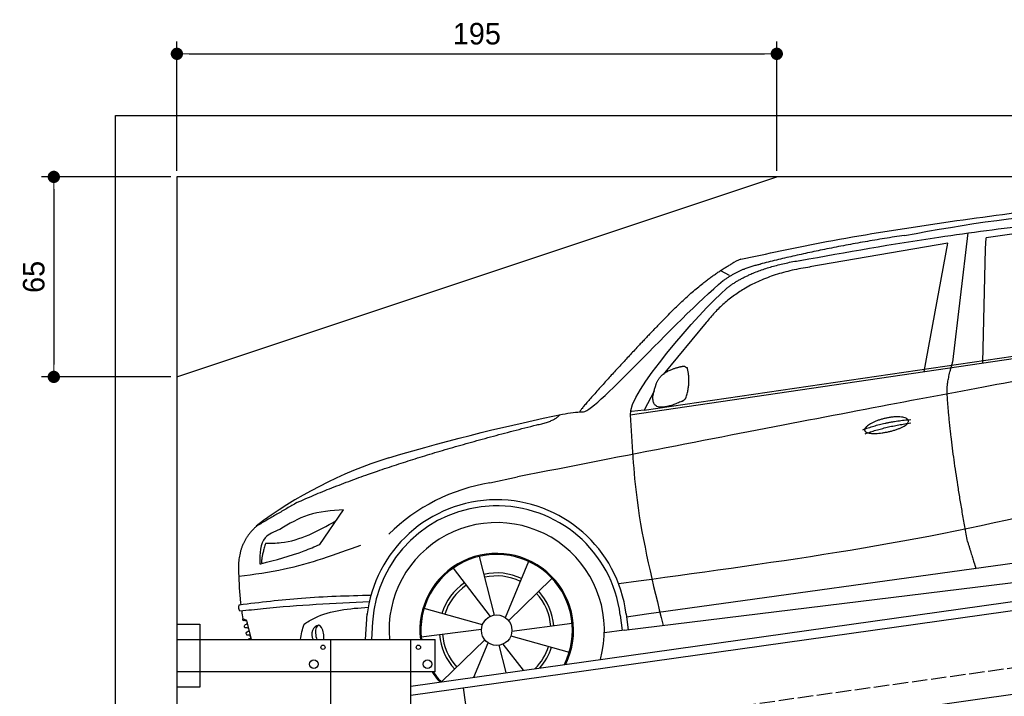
# Model space of a CAD drawing. Extents: x 13 to 6414, y -200 to 5951.
# Tile 4 of 7: x 13 to 3214, y 3752 to 5951. Entities that reach past the tile are written whole.
import ezdxf

# ---------------------------------------------------------------- set-up
doc = ezdxf.new("R2010")
doc.units = 0
doc.header["$LTSCALE"] = 10
doc.header["$MEASUREMENT"] = 0
doc.linetypes.add('GEN3', pattern=[6.25, 5, -1.25])
doc.layers.get('0').update_dxf_attribs({"linetype": 'CONTINUOUS'})
doc.layers.get('DEFPOINTS').update_dxf_attribs({"linetype": 'CONTINUOUS'})
doc.layers.add('3', color=6, linetype='GEN3')
doc.layers.add('CAR', color=1, linetype='CONTINUOUS')
doc.layers.add('AM_0', color=7, linetype='CONTINUOUS', lineweight=30)
doc.layers.add('AM_5', color=3, linetype='CONTINUOUS', lineweight=15)
doc.dimstyles.new('KLAUS_DXF', dxfattribs={"dimscale": 20, "dimtxt": 3.5, "dimasz": 2, "dimexe": 2, "dimexo": 1, "dimgap": 1.5, "dimtad": 1, "dimlfac": 0.1, "dimdsep": 46, "dimtxsty": 'STANDARD', "dimblk": 'DOT', "dimcen": 2, "dimclrd": 256, "dimclre": 256, "dimclrt": 2, "dimadec": 0, "dimazin": 0, "dimtfac": 1, "dimtmove": 2, "dimatfit": 3, "dimfxl": 1, "dimtolj": 1, "dimarcsym": 0})

# ---------------------------------------------------------------- blocks, each defined once
blk = doc.blocks.new('_DOT')
at = {"color": 0, "linetype": 'ByBlock'}
blk.add_line((-0.5, 0), (-1, 0), dxfattribs=at)
at = {"color": 0, "linetype": 'ByBlock', "const_width": 0.5}
blk.add_lwpolyline([(-0.25, 0, 1), (0.25, 0, 1)], format="xyb", close=True, dxfattribs=at)
blk = doc.blocks.new('*D5')
at = {"layer": 'AM_5', "lineweight": -2, "transparency": 16777216}
for p, q in [((524.1, 5460), (524.1, 5880)), ((2474.1, 5460), (2474.1, 5880)), ((564.1, 5840), (2434.1, 5840))]:
    blk.add_line(p, q, dxfattribs=at)
at = {"layer": 'DEFPOINTS', "color": 0, "transparency": 16777216}
for p in [(2474.1, 5840), (524.1, 5440), (2474.1, 5440)]:
    blk.add_point(p, dxfattribs=at)
at = {"layer": 'AM_5', "lineweight": -2, "transparency": 16777216, "xscale": 40, "yscale": 40, "zscale": 40, "rotation": 180}
blk.add_blockref('_DOT', (524.1, 5840), dxfattribs=at)
at = {"layer": 'AM_5', "lineweight": -2, "transparency": 16777216, "xscale": 40, "yscale": 40, "zscale": 40}
blk.add_blockref('_DOT', (2474.1, 5840), dxfattribs=at)
at = {"layer": 'AM_5', "color": 2, "transparency": 16777216, "insert": (1499.1, 5905), "char_height": 70, "attachment_point": 5}
blk.add_mtext('\\A1;195', dxfattribs=at)
blk = doc.blocks.new('*D7')
at = {"layer": 'AM_5', "lineweight": -2, "transparency": 16777216}
for p, q in [((504.1, 5440), (84.1, 5440)), ((124.1, 5400), (124.1, 4830)), ((504.1, 4790), (84.1, 4790))]:
    blk.add_line(p, q, dxfattribs=at)
at = {"layer": 'DEFPOINTS', "color": 0, "transparency": 16777216}
for p in [(524.1, 5440), (124.1, 4790), (524.1, 4790)]:
    blk.add_point(p, dxfattribs=at)
at = {"layer": 'AM_5', "lineweight": -2, "transparency": 16777216, "xscale": 40, "yscale": 40, "zscale": 40}
for p, rotation in [((124.1, 5440), 90), ((124.1, 4790), 270)]:
    blk.add_blockref('_DOT', p, dxfattribs=dict(at, rotation=rotation))
at = {"layer": 'AM_5', "color": 2, "transparency": 16777216, "insert": (59.1, 5115), "char_height": 70, "attachment_point": 5, "rotation": 90}
blk.add_mtext('\\A1;65', dxfattribs=at)
blk = doc.blocks.new('car_150_')
at = {"layer": 'CAR'}
for p, q in [((6796.4, 5203.8), (6750.1, 4783)), ((6853.7, 5152.6), (6855.4, 5188)), ((6731.9, 5170.4), (6283.3, 5089.2)), ((6657.9, 4752.4), (6731.9, 5170.4)), ((6848, 4782.8), (6853.7, 5152.6)), ((5993.7, 5075.5), (6021.3, 5060)), ((5703.5, 4603.8), (7806, 4931.3)), ((5748.6, 4619.9), (7887.1, 4949.3)), ((5948.1, 4905.6), (5809.7, 4736.5)), ((5780.5, 4681.2), (5748.6, 4619.9)), ((5748.6, 4619.9), (5707.7, 4614.5)), ((5249.2, 4379.1), (5338.8, 4399.4)), ((4697.5, 4174.8), (4774.2, 4288.5)), ((7646, 4233.7), (5761.2, 3956.2)), ((5689.3, 3904.2), (7721.3, 4169.7)), ((5267.2, 3949.5), (5216.9, 4139.6)), ((5131.5, 4101.3), (5253.2, 3945.1)), ((5377, 4125.1), (5302.6, 3941.6)), ((5313.4, 3931.7), (5452.9, 4070.3)), ((5734.4, 4063.7), (5670.2, 4054.4)), ((5228.7, 3918.3), (5038.9, 3969.8)), ((4848.5, 3866.9), (4853.3, 3950.1)), ((5676.1, 3953), (5682.6, 3903)), ((5695.3, 3956.7), (5702.3, 3904.6)), ((5761.2, 3956.2), (5696.7, 3946.7)), ((4463, 3925.5), (4449.3, 3931.7)), ((4478.1, 3864), (4463, 3925.5)), ((4871, 3924.2), (4867.7, 3867.1)), ((5520.5, 3924.4), (5324.3, 3897.1)), ((5029.4, 3876.7), (5225.5, 3904)), ((5321.2, 3882.8), (5511, 3831.3)), ((5689.3, 3904.2), (5624.9, 3894.7)), ((5693.6, 3903), (5693.4, 3904.4)), ((5236.4, 3869.4), (5098.3, 3732.1)), ((5201.8, 3747.5), (5247.2, 3859.5)), ((5282.7, 3851.6), (5306.1, 3763)), ((5362.6, 3771.4), (5296.6, 3856))]:
    blk.add_line(p, q, dxfattribs=at)
blk.add_circle((5274.9, 3900.5), 49.6, dxfattribs=at)
for centre, radius, start, end in [((6122, 4949.8), 174.5, 111.2882, 121.9546), ((5356.2, 3104.6), 1422.1, 107.8766, 127.519), ((5347.7, 3787.7), 599.5, 99.4563, 135.2463), ((5274.9, 3900.5), 424.2, 7.6054, 174.1435), ((5274.9, 3900.5), 404.6, 7.4461, 176.652), ((5274.9, 3900.5), 350, 344.7595, 185.4081), ((5274.9, 3900.5), 250, 334.2204, 187.3999), ((5274.9, 3900.5), 246.4, 333.6424, 187.5031), ((5274.9, 3900.5), 186.2, 64.7762, 103.2667), ((5274.9, 3900.5), 176.5, 64.6018, 103.1816), ((5274.9, 3900.5), 186.2, 124.7762, 163.2667), ((5274.9, 3900.5), 176.5, 124.6018, 163.1816), ((5274.9, 3900.5), 176.5, 4.6018, 43.1816), ((5274.9, 3900.5), 186.2, 4.7762, 43.2667), ((5274.9, 3900.5), 186.2, 184.7762, 223.2667), ((5274.9, 3900.5), 176.5, 184.6018, 223.1816), ((5274.9, 3900.5), 176.5, 315.6124, 343.1816), ((5274.9, 3900.5), 186.2, 319.3932, 343.2667), ((5274.9, 3900.5), 250, 213.2019, 222.6786), ((5274.9, 3900.5), 246.4, 213.7482, 223.2566), ((5274.9, 3900.5), 350, 217.4387, 217.626)]:
    blk.add_arc(centre, radius, start, end, dxfattribs=at)
for centre, major_axis, ratio, start_param, end_param in [((4699.7, 3882.5), (4.4, -29.4), 0.870747, 3.078863, 5.190641), ((4699.8, 3882.5), (-4.4, 29.6), 0.439627, 4.05108, 8.39242), ((4699.7, 3882.6), (4.4, -29.5), 0.784824, 3.019947, 3.143719)]:
    blk.add_ellipse(centre, major_axis=major_axis, ratio=ratio, start_param=start_param, end_param=end_param, dxfattribs=at)
for points, degree, knots in [([(6058.7, 5112.4), (6144.2, 5131.5), (6453.2, 5200.5), (6766.8, 5245), (6993.6, 5277.2)], 3, [0, 0, 0, 0, 262.813629, 949.636575, 949.636575, 949.636575, 949.636575]), ([(6590.3, 5194.3), (6790.1, 5231.4), (7055.2, 5280.6), (7323.2, 5267.8), (7389.2, 5264.7)], 3, [0, 0, 0, 0, 605.994997, 803.781644, 803.781644, 803.781644, 803.781644]), ([(6252.1, 5110.1), (6401.8, 5138.2), (6653.7, 5185.6), (6907.8, 5219.4), (7011, 5233.1)], 3, [0, 0, 0, 0, 456.745059, 768.877533, 768.877533, 768.877533, 768.877533]), ([(7280.4, 5213.4), (7220.4, 5216.3), (7078, 5223.2), (6937, 5200.9), (6855.4, 5188)], 3, [0, 0, 0, 0, 179.578451, 426.729981, 426.729981, 426.729981, 426.729981]), ([(5483, 4604.3), (5494.7, 4606.5), (5516.1, 4610.4), (5537.7, 4612.2), (5547.5, 4613)], 3, [0, 0, 0, 0, 35.619977, 65.088393, 65.088393, 65.088393, 65.088393]), ([(5703.5, 4603.8), (5709.3, 4511.2), (5723.7, 4280), (5781.3, 4055.4), (5815.9, 3920.7)], 3, [0, 0, 0, 0, 277.59112, 693.570767, 693.570767, 693.570767, 693.570767]), ([(6465.7, 4559.3), (6463.6, 4567.3), (6482, 4586.6), (6560.8, 4618.6), (6657.6, 4599.5), (6576.9, 4555.6), (6492.9, 4543.8), (6467.7, 4551.3), (6465.7, 4559.3)], 5, [0, 0, 0, 0, 0, 0, 0.300106, 0.500106, 0.700106, 1, 1, 1, 1, 1, 1]), ([(7654.8, 4478.5), (7470.6, 4420.5), (6844.5, 4223.3), (6193.7, 4129.8), (5734.4, 4063.7)], 3, [0, 0, 0, 0, 579.00444, 1967.110779, 1967.110779, 1967.110779, 1967.110779]), ([(4774.2, 4288.5), (4734.9, 4285.3), (4660.9, 4279.4), (4597.6, 4240.9), (4567.9, 4222.9)], 3, [0, 0, 0, 0, 116.380747, 219.102854, 219.102854, 219.102854, 219.102854]), ([(4521.8, 4177.7), (4538.5, 4177.9), (4619.5, 4178.7), (4691.9, 4219.3), (4749.3, 4251.6)], 3, [0, 0, 0, 0, 49.860743, 241.440865, 241.440865, 241.440865, 241.440865]), ([(4567.9, 4222.9), (4549.3, 4215.3), (4503.1, 4196.4), (4503, 4144.5), (4502.9, 4113.4)], 3, [0, 0, 0, 0, 55.914644, 138.985336, 138.985336, 138.985336, 138.985336]), ([(4435.2, 4069.4), (4484.9, 4076.4), (4620.6, 4095.5), (4749.3, 4143.2), (4831, 4173.4)], 3, [0, 0, 0, 0, 150.106975, 410.193991, 410.193991, 410.193991, 410.193991]), ([(4506.8, 4110.9), (4554.4, 4123.4), (4619.5, 4140.5), (4680.9, 4167.5), (4697.5, 4174.8)], 3, [0, 0, 0, 0, 147.159719, 201.348086, 201.348086, 201.348086, 201.348086]), ([(4502.9, 4113.4), (4502.8, 4112.3), (4502.6, 4109.8), (4505.2, 4110.5), (4506.8, 4110.9)], 3, [0, 0, 0, 0, 2.598862, 6.284951, 6.284951, 6.284951, 6.284951]), ([(4434.3, 4093), (4435.5, 4060.6), (4436.9, 4022.1), (4441.6, 3983.8), (4442.4, 3977.7)], 3, [0, 0, 0, 0, 97.108013, 115.616313, 115.616313, 115.616313, 115.616313]), ([(4437.7, 3977.1), (4505, 3985.7), (4647.1, 4004), (4790.2, 4009.1), (4865.6, 4011.8)], 3, [0, 0, 0, 0, 203.297538, 429.475842, 429.475842, 429.475842, 429.475842]), ([(4439.9, 3955.5), (4438, 3959.3), (4434.5, 3966.3), (4436.7, 3973.7), (4437.7, 3977.1)], 3, [0, 0, 0, 0, 12.224254, 22.465372, 22.465372, 22.465372, 22.465372]), ([(4860.2, 3989.6), (4745.2, 3983.2), (4604.7, 3975.4), (4465.2, 3958.6), (4439.9, 3955.5)], 3, [0, 0, 0, 0, 345.382791, 421.716813, 421.716813, 421.716813, 421.716813]), ([(4648.5, 3915.5), (4659.8, 3922.6), (4721.6, 3961.3), (4796, 3967.3), (4856.8, 3972.2)], 3, [0, 0, 0, 0, 39.727462, 217.617343, 217.617343, 217.617343, 217.617343]), ([(4452, 3925), (4451.6, 3925.3), (4449.8, 3926.3), (4449.6, 3929.2), (4449.4, 3931.1), (4449.3, 3931.7)], 3, [0, 0, 0, 0, 1.427923, 5.828292, 7.478143, 7.478143, 7.478143, 7.478143]), ([(4455.1, 3908.2), (4455.8, 3910.1), (4457.4, 3914.2), (4466.6, 3914.3), (4462.3, 3926.1), (4455.8, 3925.4), (4452, 3925)], 3, [0, 0, 0, 0, 5.656821, 12.3267, 20.012637, 30.346325, 30.346325, 30.346325, 30.346325]), ([(4457.8, 3901.6), (4457.4, 3901.8), (4455.6, 3902.8), (4455.4, 3905.7), (4455.1, 3907.7), (4455.1, 3908.2)], 3, [0, 0, 0, 0, 1.427923, 5.828292, 7.478143, 7.478143, 7.478143, 7.478143]), ([(4461, 3884.9), (4461.7, 3886.7), (4463.2, 3890.7), (4472.4, 3890.8), (4468.1, 3902.7), (4461.5, 3902), (4457.8, 3901.6)], 3, [0, 0, 0, 0, 5.495934, 12.165813, 19.85175, 30.185438, 30.185438, 30.185438, 30.185438]), ([(4463.7, 3878.2), (4463.2, 3878.5), (4461.5, 3879.5), (4461.3, 3882.4), (4461, 3884.3), (4461, 3884.9)], 3, [0, 0, 0, 0, 1.427923, 5.828292, 7.478143, 7.478143, 7.478143, 7.478143]), ([(4467.9, 3864), (4468.3, 3864.8), (4470.3, 3867.4), (4478.3, 3867.4), (4474, 3879.3), (4467.4, 3878.6), (4463.7, 3878.2)], 3, [2.682731, 2.682731, 2.682731, 2.682731, 5.656821, 12.3267, 20.012637, 30.346325, 30.346325, 30.346325, 30.346325])]:
    blk.add_open_spline(points, degree=degree, knots=knots, dxfattribs=at)
for points, degree in [([(6590.3, 5194.3), (6342.2, 5155.3), (6121.6, 5097.1)], 2), ([(5803.2, 4907.4), (5922.7, 5036.5), (6029.7, 5097.9)], 2), ([(6284.4, 5088.8), (6061.8, 5056.7), (5948.1, 4905.6)], 2), ([(6123.2, 5096.2), (6065.8, 5086.5), (6002.6, 5043)], 2), ([(6013, 5017.6), (6096.2, 5083.6), (6251.3, 5110.3)], 2), ([(5547.5, 4613), (5577.3, 4598.4), (5843.2, 4907.6), (6002.6, 5043)], 3), ([(5703.8, 4603.3), (5695, 4674.1), (5922.8, 4934.4), (6013, 5017.6)], 3), ([(7979.4, 4899), (7725, 4888.3), (5338.8, 4399.4)], 2), ([(5803.2, 4907.4), (5732.5, 4835), (5644.3, 4736.7), (5532.9, 4612.6), (5539.4, 4612.3)], 4), ([(6732.8, 4687.3), (6731.1, 4718.4), (6750.1, 4783)], 2), ([(5785.9, 4700), (5794.1, 4735.6), (5837.6, 4753)], 2), ([(5837.6, 4753), (5865, 4763.1), (5877.9, 4763.9)], 2), ([(5877.9, 4763.9), (5884.9, 4758.8), (5887.3, 4759.1)], 2), ([(5883.9, 4659.5), (5901.1, 4713.7), (5887.3, 4759.1)], 2), ([(5871.8, 4649.8), (5747.2, 4591.7), (5785.9, 4700)], 2), ([(6803, 4201), (6743.7, 4508.9), (6732.8, 4687.3)], 2), ([(5871.8, 4649.8), (5877.4, 4652.5), (5883.9, 4659.5)], 2), ([(4919.6, 4458.1), (5131.9, 4523.6), (5319.2, 4569), (5483, 4604.3)], 3), ([(5399.6, 4569.1), (5453.7, 4579.5), (5474.4, 4601.9)], 2), ([(6460.2, 4561.7), (6532.3, 4589.4), (6615.8, 4595.9)], 2), ([(6467.2, 4548.7), (6538.3, 4574), (6615.5, 4584.7)], 2), ([(4622.5, 4310.5), (4903.3, 4440.5), (5399.6, 4569.1)], 2), ([(4622.5, 4310.5), (4492.9, 4233.7)], 1), ([(4492.9, 4233.7), (4430.6, 4178.8), (4434.3, 4093)], 2), ([(6803, 4201), (6822.6, 4138.3), (6831.4, 4112.8)], 2), ([(4521.8, 4177.7), (4507.9, 4132), (4508.6, 4113.8)], 2), ([(4508.6, 4113.8), (4511.9, 4114.1), (4510.2, 4111.7)], 2), ([(4445.5, 3956.2), (4446.7, 3948), (4448, 3939.9), (4449.3, 3931.7)], 3), ([(4637.5, 3865.3), (4639.1, 3881.6), (4643.8, 3898.6), (4648.5, 3915.5)], 3)]:
    blk.add_open_spline(points, degree=degree, dxfattribs=at)

msp = doc.modelspace()

# ---------------------------------------------------------------- linework, layer by layer
for p, q in [((324.09, 40), (324.09, 5640)), ((324.09, 5640), (6024.074, 5640)), ((5824.081, 5440), (524.081, 5440)), ((524.081, 5440), (524.081, 290)), ((524.081, 4790), (2474.081, 5440)), ((1284.081, 3785.181), (3762.92, 4133.559)), ((3770.066, 4104.269), (1284.081, 3754.886)), ((524.081, 3986.226), (599.081, 3986.226)), ((599.081, 3986.226), (599.081, 3781.226)), ((524.081, 3936.226), (1364.081, 3936.226)), ((1024.081, 2266.226), (1024.081, 3936.226)), ((1284.081, 296.226), (1284.081, 3936.226)), ((1364.081, 3831.226), (1364.081, 3936.226)), ((3988.805, 3862.357), (1284.081, 3482.233)), ((1364.081, 3831.226), (524.081, 3831.226)), ((599.081, 3781.226), (524.081, 3781.226)), ((1454.82, 3778.882), (1487.386, 3547.159))]:
    msp.add_line(p, q)
for centre, radius in [((999.081, 3911.226), 7), ((1309.081, 3911.226), 7), ((969.081, 3856.226), 14), ((1339.081, 3856.226), 14)]:
    msp.add_circle(centre, radius)
at = {"layer": '3'}
msp.add_line((747.49, 3494.675), (5754.898, 4198.42), dxfattribs=at)

# ---------------------------------------------------------------- block references
at = {"layer": 'AM_0', "rotation": 359.5505213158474}
msp.add_blockref('car_150_', (-3741.707, 107.432), dxfattribs=at)

# ---------------------------------------------------------------- dimensions: what is measured, and where the dimension line sits
at = {"layer": 'AM_5'}
dim = msp.add_linear_dim(base=(2474.081, 5840), p1=(524.081, 5440), p2=(2474.081, 5440), dimstyle='KLAUS_DXF', override={"dimtol": 0, "dimlim": 0, "dimtp": 0, "dimtm": 0, "dimtfac": 1, "dimtdec": 2, "dimtolj": 1, "dimtzin": 7}, dxfattribs=at)
dim.commit()
dim.dimension.update_dxf_attribs({"geometry": '*D5', "text_midpoint": (1499.081, 5905)})
dim = msp.add_linear_dim(base=(124.09, 4790), p1=(524.081, 5440), p2=(524.081, 4790), angle=90, dimstyle='KLAUS_DXF', override={"dimtol": 0, "dimlim": 0, "dimtp": 0, "dimtm": 0, "dimtfac": 1, "dimtdec": 2, "dimtolj": 1, "dimtzin": 7}, dxfattribs=at)
dim.commit()
dim.dimension.update_dxf_attribs({"geometry": '*D7', "text_midpoint": (59.09, 5115)})

doc.saveas('drawing.dxf')
